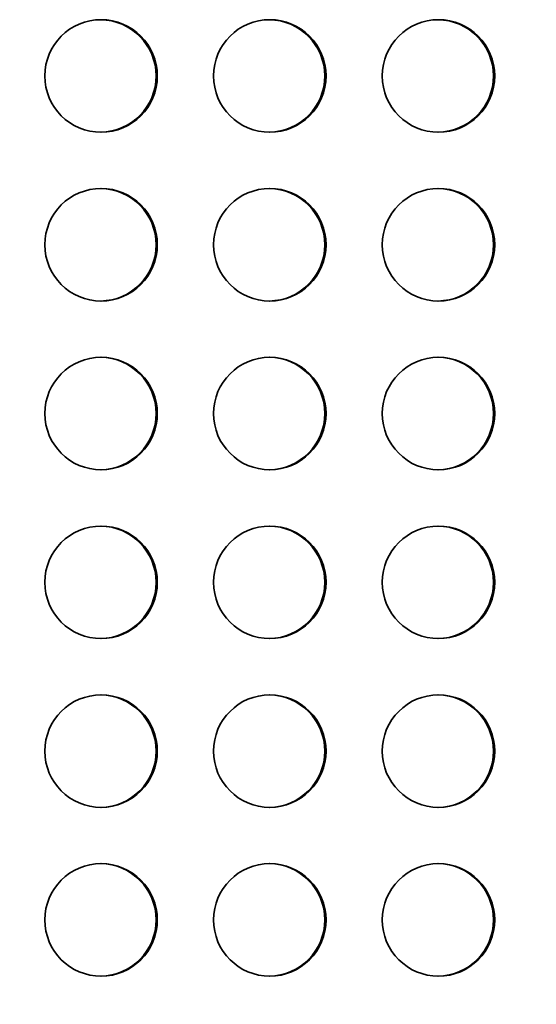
# Model space of a CAD drawing. Header units: millimetres. Extents: x -14862 to 14862, y -10512 to 10512.
# Tile 64 of 199: x -4151 to -3968, y -1798 to -1448. Entities that reach past the tile are written whole.
import ezdxf

# ---------------------------------------------------------------- set-up
doc = ezdxf.new("R2010")
doc.units = ezdxf.units.MM
doc.header["$LTSCALE"] = 4
doc.layers.get('0').update_dxf_attribs({"lineweight": 18})
doc.layers.add('几何体', color=7, linetype='Continuous', lineweight=35)
doc.layers.add('尺寸线层', color=3, linetype='Continuous', lineweight=18)
doc.styles.add('标准', font='txt', dxfattribs={"width": 0.667})
doc.dimstyles.new('GB_尺寸', dxfattribs={"dimtxt": 3.5, "dimasz": 4, "dimexe": 2, "dimexo": 0, "dimtad": 1, "dimdsep": 46, "dimtxsty": '标准', "dimblk": '_CAXARROW', "dimcen": 0, "dimdle": 8, "dimazin": 2, "dimtfac": 0.707107, "dimtdec": 3, "dimtmove": 2, "dimatfit": 3, "dimfxl": 0, "dimfrac": 2, "dimtolj": 1, "dimarcsym": 0})

# ---------------------------------------------------------------- blocks, each defined once
blk = doc.blocks.new('*X153')
at = {"layer": '尺寸线层'}
for points in [[(-6748.86, -3869.61), (-6648.86, -3882.11), (-6648.86, -3857.11)], [(-3793.86, -3869.61), (-3893.86, -3882.11), (-3893.86, -3857.11)]]:
    blk.add_hatch(color=0, dxfattribs=at).paths.add_polyline_path(points, flags=0)
at = {"layer": '尺寸线层', "color": 0}
for p, q in [((-6748.86, -1465.88), (-6748.86, -3919.61)), ((-3793.86, -2668.38), (-3793.86, -3919.61)), ((-3793.86, -3869.61), (-6748.86, -3869.61))]:
    blk.add_line(p, q, dxfattribs=at)
at = {"layer": '尺寸线层', "color": 0, "insert": (-5245.65, -3810.73), "char_height": 87.5, "width": 340.0023, "attachment_point": 5, "line_spacing_factor": 1.15057, "style": '标准'}
blk.add_mtext('\\T1.1;2955', dxfattribs=at)
blk = doc.blocks.new('_CAXARROW')
blk.add_hatch(color=0).paths.add_polyline_path([(0, 0), (-1, 0.125), (-1, -0.125)], flags=0)
blk = doc.blocks.new('*X154')
at = {"layer": '尺寸线层'}
for points in [[(-7288.86, -4141.05), (-7188.86, -4128.55), (-7188.86, -4153.55)], [(-2288.86, -4141.05), (-2388.86, -4128.55), (-2388.86, -4153.55)]]:
    blk.add_hatch(color=0, dxfattribs=at).paths.add_polyline_path(points, flags=0)
at = {"layer": '尺寸线层', "color": 0}
for p, q in [((-7288.86, -1465.88), (-7288.86, -4191.05)), ((-2288.86, -1465.88), (-2288.86, -4191.05)), ((-7288.86, -4141.05), (-2288.86, -4141.05))]:
    blk.add_line(p, q, dxfattribs=at)
at = {"layer": '尺寸线层', "color": 0, "insert": (-4788.86, -4082.16), "char_height": 87.5, "width": 340.6544, "attachment_point": 5, "line_spacing_factor": 1.15057, "style": '标准'}
blk.add_mtext('\\T1.1;5000', dxfattribs=at)
blk = doc.blocks.new('*X155')
at = {"layer": '尺寸线层'}
for points in [[(-11533.86, -4572.86), (-11433.86, -4560.36), (-11433.86, -4585.36)], [(-2288.86, -4572.86), (-2388.86, -4560.36), (-2388.86, -4585.36)]]:
    blk.add_hatch(color=0, dxfattribs=at).paths.add_polyline_path(points, flags=0)
at = {"layer": '尺寸线层', "color": 0}
for p, q in [((-2288.86, -1465.88), (-2288.86, -4622.86)), ((-11533.86, -2690.88), (-11533.86, -4622.86)), ((-11533.86, -4572.86), (-2288.86, -4572.86))]:
    blk.add_line(p, q, dxfattribs=at)
at = {"layer": '尺寸线层', "color": 0, "insert": (-6911.36, -4513.97), "char_height": 87.5, "width": 341.3065, "attachment_point": 5, "line_spacing_factor": 1.15057, "style": '标准'}
blk.add_mtext('\\T1.1;9245', dxfattribs=at)

msp = doc.modelspace()

# ---------------------------------------------------------------- linework, layer by layer
at = {"layer": '几何体'}
for centre in [(-4122.342, -1468.379), (-4062.347, -1468.379), (-4002.354, -1468.379), (-4122.342, -1528.379), (-4062.347, -1528.379), (-4002.354, -1528.379), (-4122.342, -1588.379), (-4062.347, -1588.379), (-4002.354, -1588.379), (-4122.342, -1648.379), (-4062.347, -1648.379), (-4002.354, -1648.379), (-4122.343, -1708.379), (-4062.347, -1708.379), (-4002.354, -1708.379), (-4122.342, -1768.379), (-4062.347, -1768.379), (-4002.354, -1768.379)]:
    msp.add_circle(centre, 19.999, dxfattribs=at)
for centre, start, end in [((-4122.766, -1468.38), 270.61127, 89.38873), ((-4062.772, -1468.38), 270.61034, 89.38966), ((-4002.778, -1468.38), 270.6085, 89.3915), ((-4122.766, -1528.38), 270.61127, 89.38873), ((-4062.772, -1528.38), 270.61034, 89.38966), ((-4002.778, -1528.38), 270.6085, 89.3915), ((-4122.766, -1588.38), 270.61127, 89.38873), ((-4062.772, -1588.38), 270.61034, 89.38966), ((-4002.778, -1588.38), 270.6085, 89.3915), ((-4122.766, -1648.38), 270.61127, 89.38873), ((-4062.772, -1648.38), 270.61034, 89.38966), ((-4002.778, -1648.38), 270.6085, 89.3915), ((-4122.766, -1708.38), 270.61121, 89.38879), ((-4062.772, -1708.38), 270.61028, 89.38972), ((-4002.778, -1708.38), 270.60844, 89.39156), ((-4122.766, -1768.38), 270.61116, 89.38884), ((-4062.772, -1768.38), 270.61023, 89.38977), ((-4002.778, -1768.38), 270.60839, 89.39161)]:
    msp.add_arc(centre, 20, start, end, dxfattribs=at)

# ---------------------------------------------------------------- dimensions: what is measured, and where the dimension line sits
at = {"layer": '尺寸线层'}
for base, p1, p2, picture, middle in [((-2288.859, -4572.857), (-11533.859, -2690.88), (-2288.859, -1465.88), '*X155', (-6911.359, -4513.971)), ((-2288.859, -4141.05), (-7288.859, -1465.88), (-2288.859, -1465.88), '*X154', (-4788.859, -4082.164)), ((-6748.859, -3869.614), (-3793.859, -2668.38), (-6748.859, -1465.88), '*X153', (-5245.646, -3810.728))]:
    dim = msp.add_linear_dim(base=base, p1=p1, p2=p2, dimstyle='GB_尺寸', override={"dimscale": 25, "dimsah": 1, "dimtfill": 1, "dimtzin": 8}, dxfattribs=at)
    dim.commit()
    dim.dimension.update_dxf_attribs({"geometry": picture, "text_midpoint": middle, "dimtype": 160})

doc.saveas('drawing.dxf')
